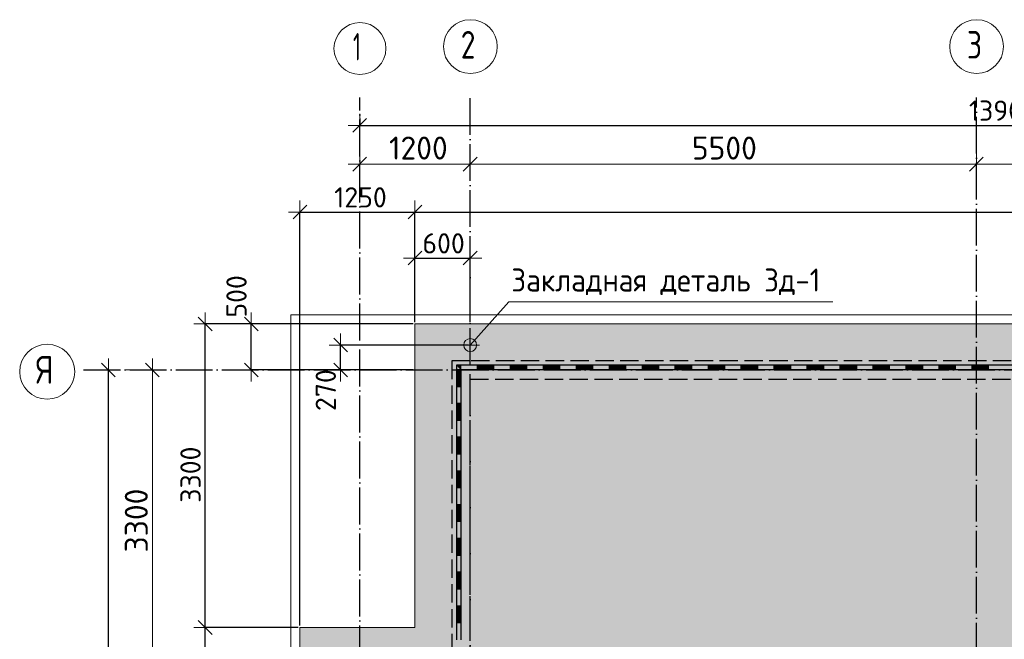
# Model space of a CAD drawing. Header units: millimetres. Extents: x -3725 to 93325, y -74170 to 82591.
# Tile 26 of 133: x -3695 to 7004, y 64851 to 71588. Entities that reach past the tile are written whole.
import ezdxf

# ---------------------------------------------------------------- set-up
doc = ezdxf.new("R2010")
doc.units = ezdxf.units.MM
doc.header["$PDMODE"] = 65
for name, pattern in [('______11', [500, 400, -50, 0, -50]), ('______2', [270, 200, -70]), ('______3', [500, 400, -100]), ('______5', [1100, 800, -100, 100, -100])]:
    doc.linetypes.add(name, pattern=pattern)
for name, color, linetype, lineweight in [('Standard', 7, 'Continuous', 25), ('Балка_ общее', 7, '______3', 13), ('Закладная деталь_ общее', 7, 'Continuous', 25), ('Заливка', 7, 'Continuous', 13), ('Размерная линия_ общее', 7, 'Continuous', 13), ('Стена_ общее', 7, 'Continuous', 35), ('Фундамент (1)', 7, 'Continuous', 35)]:
    doc.layers.add(name, color=color, linetype=linetype, lineweight=lineweight)
doc.layers.add('Осевая линия_ общее', color=7, linetype='______5', lineweight=13, true_color=0xa0a0a0)
doc.styles.add('ISOCPEUR', font='ISOCPEUR')
doc.dimstyles.new('DIMSTYLE_17', dxfattribs={"dimtxt": 220, "dimasz": 250, "dimexe": 0, "dimexo": 0, "dimgap": 110, "dimtad": 2, "dimdec": 0, "dimrnd": 1, "dimzin": 12, "dimdsep": 46, "dimtxsty": 'ISOCPEUR', "dimblk1": 'ALL_ML_STRICH', "dimblk2": 'ALL_ML_STRICH', "dimsah": 1, "dimcen": 0, "dimclrd": 7, "dimclre": 256, "dimclrt": 7, "dimadec": 0, "dimazin": 0, "dimtfac": 1, "dimtdec": 0, "dimtix": 1, "dimtmove": 2, "dimatfit": 3, "dimfxl": 0, "dimtzin": 0, "dimlwd": 0, "dimlwe": -3, "dimarcsym": 0})
doc.dimstyles.new('DIMSTYLE_18', dxfattribs={"dimtxt": 220, "dimasz": 250, "dimexe": 0, "dimexo": 0, "dimgap": 110, "dimtad": 2, "dimdec": 0, "dimrnd": 1, "dimzin": 12, "dimdsep": 46, "dimtxsty": 'ISOCPEUR', "dimblk1": 'ALL_ML_STRICH', "dimblk2": 'ALL_ML_STRICH', "dimsah": 1, "dimcen": 0, "dimclrd": 7, "dimclre": 256, "dimclrt": 7, "dimadec": 0, "dimazin": 0, "dimtfac": 1, "dimtdec": 0, "dimtix": 1, "dimtmove": 2, "dimatfit": 3, "dimfxl": 0, "dimtzin": 0, "dimlwd": 0, "dimlwe": -3, "dimarcsym": 0})
doc.dimstyles.new('DIMSTYLE_2', dxfattribs={"dimtxt": 220, "dimasz": 250, "dimexe": 0, "dimexo": 0, "dimgap": 110, "dimtad": 2, "dimdec": 0, "dimrnd": 5, "dimzin": 12, "dimdsep": 46, "dimtxsty": 'ISOCPEUR', "dimblk1": 'ALL_ML_STRICH', "dimblk2": 'ALL_ML_STRICH', "dimsah": 1, "dimcen": 0, "dimclrd": 7, "dimclre": 256, "dimclrt": 7, "dimadec": 0, "dimazin": 0, "dimtfac": 1, "dimtdec": 0, "dimtix": 1, "dimtmove": 2, "dimatfit": 3, "dimfxl": 0, "dimtzin": 0, "dimlwd": 0, "dimlwe": -3, "dimarcsym": 0})
doc.dimstyles.new('DIMSTYLE_3', dxfattribs={"dimtxt": 220, "dimasz": 250, "dimexe": 0, "dimexo": 0, "dimgap": 110, "dimtad": 2, "dimdec": 0, "dimrnd": 5, "dimzin": 12, "dimdsep": 46, "dimtxsty": 'ISOCPEUR', "dimblk1": 'ALL_ML_STRICH', "dimblk2": 'ALL_ML_STRICH', "dimsah": 1, "dimcen": 0, "dimclrd": 7, "dimclre": 256, "dimclrt": 7, "dimadec": 0, "dimazin": 0, "dimtfac": 1, "dimtdec": 0, "dimtix": 1, "dimtmove": 2, "dimatfit": 3, "dimfxl": 0, "dimtzin": 0, "dimlwd": 0, "dimlwe": -3, "dimarcsym": 0})
doc.dimstyles.new('DIMSTYLE_5', dxfattribs={"dimtxt": 220, "dimasz": 250, "dimexe": 0, "dimexo": 0, "dimgap": 110, "dimtad": 2, "dimdec": 0, "dimrnd": 5, "dimzin": 12, "dimdsep": 46, "dimtxsty": 'ISOCPEUR', "dimblk1": 'ALL_ML_STRICH', "dimblk2": 'ALL_ML_STRICH', "dimsah": 1, "dimcen": 0, "dimclrd": 7, "dimclre": 256, "dimclrt": 7, "dimadec": 0, "dimazin": 0, "dimtfac": 1, "dimtdec": 0, "dimtix": 1, "dimtmove": 2, "dimatfit": 3, "dimfxl": 0, "dimtvp": 1.2, "dimtzin": 0, "dimlwd": 0, "dimlwe": -3, "dimarcsym": 0})
doc.dimstyles.new('DIMSTYLE_7', dxfattribs={"dimtxt": 250, "dimasz": 250, "dimexe": 0, "dimexo": 0, "dimgap": 125, "dimtad": 2, "dimdec": 0, "dimrnd": 5, "dimzin": 12, "dimdsep": 46, "dimtxsty": 'ISOCPEUR', "dimblk1": 'ALL_ML_STRICH', "dimblk2": 'ALL_ML_STRICH', "dimsah": 1, "dimcen": 0, "dimclrd": 7, "dimclre": 256, "dimclrt": 7, "dimadec": 0, "dimazin": 0, "dimtfac": 1, "dimtdec": 0, "dimtix": 1, "dimtmove": 2, "dimatfit": 3, "dimfxl": 0, "dimtzin": 0, "dimlwd": 0, "dimlwe": -3, "dimarcsym": 0})

# ---------------------------------------------------------------- blocks, each defined once
blk = doc.blocks.new('ALL_ML_STRICH')
at = {"color": 0, "linetype": 'ByBlock', "lineweight": -2}
for p, q in [((0, -0.5), (0, 0.5)), ((-1, 0), (0.5, 0)), ((-0.3, -0.3), (0.3, 0.3))]:
    blk.add_line(p, q, dxfattribs=at)
blk = doc.blocks.new('*D4')
at = {"layer": 'DEFPOINTS', "color": 7, "linetype": 'Continuous', "lineweight": 13, "transparency": 33554687}
for p in [(-650, 69496), (600, 68280), (-650, 64980)]:
    blk.add_point(p, dxfattribs=at)
at = {"layer": 'Размерная линия_ общее', "color": 253, "linetype": 'Continuous', "lineweight": -2, "true_color": 0xa0a0a0, "transparency": 33554687}
for p, q in [((-650, 65000), (-650, 69496)), ((600, 68300), (600, 69496))]:
    blk.add_line(p, q, dxfattribs=at)
at = {"layer": 'Размерная линия_ общее', "color": 7, "linetype": 'Continuous', "lineweight": -2, "transparency": 33554687}
blk.add_line((-650, 69496), (600, 69496), dxfattribs=at)
at = {"layer": 'Размерная линия_ общее', "color": 7, "linetype": 'Continuous', "lineweight": 13, "transparency": 33554687, "xscale": 250, "yscale": 250, "zscale": 250, "rotation": 180}
blk.add_blockref('ALL_ML_STRICH', (-650, 69496), dxfattribs=at)
at = {"layer": 'Размерная линия_ общее', "color": 7, "linetype": 'Continuous', "lineweight": 13, "transparency": 33554687, "xscale": 250, "yscale": 250, "zscale": 250}
blk.add_blockref('ALL_ML_STRICH', (600, 69496), dxfattribs=at)
at = {"layer": 'Размерная линия_ общее', "color": 7, "linetype": 'Continuous', "lineweight": 13, "transparency": 33554687, "insert": (8, 69656), "char_height": 220, "width": 880, "attachment_point": 5, "style": 'ISOCPEUR'}
blk.add_mtext('\\A1;{1250}', dxfattribs=at)
blk = doc.blocks.new('*D5')
at = {"layer": 'DEFPOINTS', "color": 7, "linetype": 'Continuous', "lineweight": 13, "transparency": 33554687}
for p in [(600, 69496), (600, 68280), (14500, 68280)]:
    blk.add_point(p, dxfattribs=at)
at = {"layer": 'Размерная линия_ общее', "color": 253, "linetype": 'Continuous', "lineweight": -2, "true_color": 0xa0a0a0, "transparency": 33554687}
for p, q in [((600, 68300), (600, 69496)), ((14500, 68300), (14500, 69496))]:
    blk.add_line(p, q, dxfattribs=at)
at = {"layer": 'Размерная линия_ общее', "color": 7, "linetype": 'Continuous', "lineweight": -2, "transparency": 33554687}
blk.add_line((600, 69496), (14500, 69496), dxfattribs=at)
at = {"layer": 'Размерная линия_ общее', "color": 7, "linetype": 'Continuous', "lineweight": 13, "transparency": 33554687, "xscale": 250, "yscale": 250, "zscale": 250, "rotation": 180}
blk.add_blockref('ALL_ML_STRICH', (600, 69496), dxfattribs=at)
at = {"layer": 'Размерная линия_ общее', "color": 7, "linetype": 'Continuous', "lineweight": 13, "transparency": 33554687, "xscale": 250, "yscale": 250, "zscale": 250}
blk.add_blockref('ALL_ML_STRICH', (14500, 69496), dxfattribs=at)
at = {"layer": 'Размерная линия_ общее', "color": 7, "linetype": 'Continuous', "lineweight": 13, "transparency": 33554687, "insert": (7583, 69656), "char_height": 220, "width": 1100, "attachment_point": 5, "style": 'ISOCPEUR'}
blk.add_mtext('\\A1;{13900}', dxfattribs=at)
blk = doc.blocks.new('*D8')
at = {"layer": 'DEFPOINTS', "color": 7, "linetype": 'Continuous', "lineweight": 13, "transparency": 33554687}
for p in [(600, 68996), (600, 68280), (1200, 68280)]:
    blk.add_point(p, dxfattribs=at)
at = {"layer": 'Размерная линия_ общее', "color": 253, "linetype": 'Continuous', "lineweight": -2, "true_color": 0xa0a0a0, "transparency": 33554687}
for p, q in [((600, 68300), (600, 68996)), ((1200, 68300), (1200, 68996))]:
    blk.add_line(p, q, dxfattribs=at)
at = {"layer": 'Размерная линия_ общее', "color": 7, "linetype": 'Continuous', "lineweight": -2, "transparency": 33554687}
blk.add_line((600, 68996), (1200, 68996), dxfattribs=at)
at = {"layer": 'Размерная линия_ общее', "color": 7, "linetype": 'Continuous', "lineweight": 13, "transparency": 33554687, "xscale": 250, "yscale": 250, "zscale": 250, "rotation": 180}
blk.add_blockref('ALL_ML_STRICH', (600, 68996), dxfattribs=at)
at = {"layer": 'Размерная линия_ общее', "color": 7, "linetype": 'Continuous', "lineweight": 13, "transparency": 33554687, "xscale": 250, "yscale": 250, "zscale": 250}
blk.add_blockref('ALL_ML_STRICH', (1200, 68996), dxfattribs=at)
at = {"layer": 'Размерная линия_ общее', "color": 7, "linetype": 'Continuous', "lineweight": 13, "transparency": 33554687, "insert": (911, 69156), "char_height": 220, "width": 660, "attachment_point": 5, "style": 'ISOCPEUR'}
blk.add_mtext('\\A1;{600}', dxfattribs=at)
blk = doc.blocks.new('*D15')
at = {"layer": 'DEFPOINTS', "color": 7, "linetype": 'Continuous', "lineweight": 13, "transparency": 33554687}
for p in [(-650, 64980), (-1679, 60060), (-650, 60060)]:
    blk.add_point(p, dxfattribs=at)
at = {"layer": 'Размерная линия_ общее', "color": 253, "linetype": 'Continuous', "lineweight": -2, "true_color": 0xa0a0a0, "transparency": 33554687}
for p, q in [((-670, 64980), (-1679, 64980)), ((-670, 60060), (-1679, 60060))]:
    blk.add_line(p, q, dxfattribs=at)
at = {"layer": 'Размерная линия_ общее', "color": 7, "linetype": 'Continuous', "lineweight": -2, "transparency": 33554687}
blk.add_line((-1679, 60060), (-1679, 64980), dxfattribs=at)
at = {"layer": 'Размерная линия_ общее', "color": 7, "linetype": 'Continuous', "lineweight": 13, "transparency": 33554687, "xscale": 250, "yscale": 250, "zscale": 250}
for p, rotation in [((-1679, 64980), 90), ((-1679, 60060), 270)]:
    blk.add_blockref('ALL_ML_STRICH', p, dxfattribs=dict(at, rotation=rotation))
at = {"layer": 'Размерная линия_ общее', "color": 7, "linetype": 'Continuous', "lineweight": 13, "transparency": 33554687, "insert": (-1839, 62520), "char_height": 220, "width": 880, "attachment_point": 5, "rotation": 90, "style": 'ISOCPEUR'}
blk.add_mtext('\\A1;{4920}', dxfattribs=at)
blk = doc.blocks.new('*D16')
at = {"layer": 'DEFPOINTS', "color": 7, "linetype": 'Continuous', "lineweight": 13, "transparency": 33554687}
for p in [(600, 68280), (-1679, 64980), (-650, 64980)]:
    blk.add_point(p, dxfattribs=at)
at = {"layer": 'Размерная линия_ общее', "color": 253, "linetype": 'Continuous', "lineweight": -2, "true_color": 0xa0a0a0, "transparency": 33554687}
for p, q in [((580, 68280), (-1679, 68280)), ((-670, 64980), (-1679, 64980))]:
    blk.add_line(p, q, dxfattribs=at)
at = {"layer": 'Размерная линия_ общее', "color": 7, "linetype": 'Continuous', "lineweight": -2, "transparency": 33554687}
blk.add_line((-1679, 64980), (-1679, 68280), dxfattribs=at)
at = {"layer": 'Размерная линия_ общее', "color": 7, "linetype": 'Continuous', "lineweight": 13, "transparency": 33554687, "xscale": 250, "yscale": 250, "zscale": 250}
for p, rotation in [((-1679, 68280), 90), ((-1679, 64980), 270)]:
    blk.add_blockref('ALL_ML_STRICH', p, dxfattribs=dict(at, rotation=rotation))
at = {"layer": 'Размерная линия_ общее', "color": 7, "linetype": 'Continuous', "lineweight": 13, "transparency": 33554687, "insert": (-1839, 66641), "char_height": 220, "width": 880, "attachment_point": 5, "rotation": 90, "style": 'ISOCPEUR'}
blk.add_mtext('\\A1;{3300}', dxfattribs=at)
blk = doc.blocks.new('*D26')
at = {"layer": 'DEFPOINTS', "color": 7, "linetype": 'Continuous', "lineweight": 13, "transparency": 33554687}
for p in [(600, 68280), (-1179, 67780), (600, 67780)]:
    blk.add_point(p, dxfattribs=at)
at = {"layer": 'Размерная линия_ общее', "color": 253, "linetype": 'Continuous', "lineweight": -2, "true_color": 0xa0a0a0, "transparency": 33554687}
for p, q in [((580, 68280), (-1179, 68280)), ((580, 67780), (-1179, 67780))]:
    blk.add_line(p, q, dxfattribs=at)
at = {"layer": 'Размерная линия_ общее', "color": 7, "linetype": 'Continuous', "lineweight": -2, "transparency": 33554687}
blk.add_line((-1179, 67780), (-1179, 68280), dxfattribs=at)
at = {"layer": 'Размерная линия_ общее', "color": 7, "linetype": 'Continuous', "lineweight": 13, "transparency": 33554687, "xscale": 250, "yscale": 250, "zscale": 250}
for p, rotation in [((-1179, 68280), 90), ((-1179, 67780), 270)]:
    blk.add_blockref('ALL_ML_STRICH', p, dxfattribs=dict(at, rotation=rotation))
at = {"layer": 'Размерная линия_ общее', "color": 7, "linetype": 'Continuous', "lineweight": 13, "transparency": 33554687, "insert": (-1339, 68579), "char_height": 220, "width": 660, "attachment_point": 5, "rotation": 90, "style": 'ISOCPEUR'}
blk.add_mtext('\\A1;{500}', dxfattribs=at)
blk = doc.blocks.new('СЛОЖНЫЙ_ОБЪЕКТ_7')
at = {"layer": 'Стена_ общее', "color": 253, "linetype": '______2', "lineweight": -3, "true_color": 0xa0a0a0, "transparency": 33554687}
for p, q in [((1000, 67880), (1000, 64580)), ((1200, 67880), (1000, 67880)), ((14100, 67880), (1200, 67880)), ((1200, 64580), (1200, 67680)), ((1200, 67680), (13900, 67680))]:
    blk.add_line(p, q, dxfattribs=at)
blk = doc.blocks.new('ЭЛЕМЕНТ_УЗОРА_4')
at = {"layer": 'Standard', "color": 7, "linetype": 'Continuous', "lineweight": 25, "transparency": 33554687}
for p, q in [((1100, 67830), (1050, 67830)), ((1050, 67830), (1050, 67780)), ((1458, 67830), (1100, 67830)), ((1279, 67780), (1279, 67830)), ((1817, 67830), (1458, 67830)), ((1458, 67780), (1458, 67830)), ((1458, 67780), (1458, 67830)), ((1638, 67780), (1638, 67830)), ((2175, 67830), (1817, 67830)), ((1817, 67780), (1817, 67830)), ((1817, 67780), (1817, 67830)), ((1996, 67780), (1996, 67830)), ((2533, 67830), (2175, 67830)), ((2175, 67780), (2175, 67830)), ((2175, 67780), (2175, 67830)), ((2354, 67780), (2354, 67830)), ((2892, 67830), (2533, 67830)), ((2533, 67780), (2533, 67830)), ((2533, 67780), (2533, 67830)), ((2712, 67780), (2712, 67830)), ((3250, 67830), (2892, 67830)), ((2892, 67780), (2892, 67830)), ((2892, 67780), (2892, 67830)), ((3071, 67780), (3071, 67830)), ((3608, 67830), (3250, 67830)), ((3250, 67780), (3250, 67830)), ((3250, 67780), (3250, 67830)), ((3429, 67780), (3429, 67830)), ((3967, 67830), (3608, 67830)), ((3608, 67780), (3608, 67830)), ((3608, 67780), (3608, 67830)), ((3788, 67780), (3788, 67830)), ((4325, 67830), (3967, 67830)), ((3967, 67780), (3967, 67830)), ((3967, 67780), (3967, 67830)), ((4146, 67780), (4146, 67830)), ((4683, 67830), (4325, 67830)), ((4325, 67780), (4325, 67830)), ((4325, 67780), (4325, 67830)), ((4504, 67780), (4504, 67830)), ((5042, 67830), (4683, 67830)), ((4683, 67780), (4683, 67830)), ((4683, 67780), (4683, 67830)), ((4862, 67780), (4862, 67830)), ((5400, 67830), (5042, 67830)), ((5042, 67780), (5042, 67830)), ((5042, 67780), (5042, 67830)), ((5221, 67780), (5221, 67830)), ((5758, 67830), (5400, 67830)), ((5400, 67780), (5400, 67830)), ((5400, 67780), (5400, 67830)), ((5579, 67780), (5579, 67830)), ((6117, 67830), (5758, 67830)), ((5758, 67780), (5758, 67830)), ((5758, 67780), (5758, 67830)), ((5938, 67780), (5938, 67830)), ((6475, 67830), (6117, 67830)), ((6117, 67780), (6117, 67830)), ((6117, 67780), (6117, 67830)), ((6296, 67780), (6296, 67830)), ((6833, 67830), (6475, 67830)), ((6475, 67780), (6475, 67830)), ((6475, 67780), (6475, 67830)), ((6654, 67780), (6654, 67830)), ((7192, 67830), (6833, 67830)), ((6833, 67780), (6833, 67830)), ((6833, 67780), (6833, 67830)), ((1050, 67780), (1050, 67413)), ((1100, 67780), (1050, 67780)), ((1100, 67780), (1050, 67780)), ((1100, 67820), (1060, 67820)), ((1060, 67780), (1060, 67597)), ((1100, 67810), (1070, 67810)), ((1070, 67780), (1070, 67597)), ((1100, 67800), (1080, 67800)), ((1080, 67780), (1080, 67597)), ((1100, 67790), (1090, 67790)), ((1090, 67780), (1090, 67597)), ((1100, 67780), (1100, 67780)), ((1100, 67780), (1100, 67413)), ((1458, 67820), (1279, 67820)), ((1458, 67810), (1279, 67810)), ((1458, 67800), (1279, 67800)), ((1458, 67790), (1279, 67790)), ((1817, 67780), (1458, 67780)), ((1817, 67820), (1638, 67820)), ((1817, 67810), (1638, 67810)), ((1817, 67800), (1638, 67800)), ((1817, 67790), (1638, 67790)), ((2175, 67780), (1817, 67780)), ((2175, 67820), (1996, 67820)), ((2175, 67810), (1996, 67810)), ((2175, 67800), (1996, 67800)), ((2175, 67790), (1996, 67790)), ((2533, 67780), (2175, 67780)), ((2533, 67820), (2354, 67820)), ((2533, 67810), (2354, 67810)), ((2533, 67800), (2354, 67800)), ((2533, 67790), (2354, 67790)), ((2892, 67780), (2533, 67780)), ((2892, 67820), (2712, 67820)), ((2892, 67810), (2712, 67810)), ((2892, 67800), (2712, 67800)), ((2892, 67790), (2712, 67790)), ((3250, 67780), (2892, 67780)), ((3250, 67820), (3071, 67820)), ((3250, 67810), (3071, 67810)), ((3250, 67800), (3071, 67800)), ((3250, 67790), (3071, 67790)), ((3608, 67780), (3250, 67780)), ((3608, 67820), (3429, 67820)), ((3608, 67810), (3429, 67810)), ((3608, 67800), (3429, 67800)), ((3608, 67790), (3429, 67790)), ((3967, 67780), (3608, 67780)), ((3967, 67820), (3788, 67820)), ((3967, 67810), (3788, 67810)), ((3967, 67800), (3788, 67800)), ((3967, 67790), (3788, 67790)), ((4325, 67780), (3967, 67780)), ((4325, 67820), (4146, 67820)), ((4325, 67810), (4146, 67810)), ((4325, 67800), (4146, 67800)), ((4325, 67790), (4146, 67790)), ((4683, 67780), (4325, 67780)), ((4683, 67820), (4504, 67820)), ((4683, 67810), (4504, 67810)), ((4683, 67800), (4504, 67800)), ((4683, 67790), (4504, 67790)), ((5042, 67780), (4683, 67780)), ((5042, 67820), (4862, 67820)), ((5042, 67810), (4862, 67810)), ((5042, 67800), (4862, 67800)), ((5042, 67790), (4862, 67790)), ((5400, 67780), (5042, 67780)), ((5400, 67820), (5221, 67820)), ((5400, 67810), (5221, 67810)), ((5400, 67800), (5221, 67800)), ((5400, 67790), (5221, 67790)), ((5758, 67780), (5400, 67780)), ((5758, 67820), (5579, 67820)), ((5758, 67810), (5579, 67810)), ((5758, 67800), (5579, 67800)), ((5758, 67790), (5579, 67790)), ((6117, 67780), (5758, 67780)), ((6117, 67820), (5938, 67820)), ((6117, 67810), (5938, 67810)), ((6117, 67800), (5938, 67800)), ((6117, 67790), (5938, 67790)), ((6475, 67780), (6117, 67780)), ((6475, 67820), (6296, 67820)), ((6475, 67810), (6296, 67810)), ((6475, 67800), (6296, 67800)), ((6475, 67790), (6296, 67790)), ((6833, 67780), (6475, 67780)), ((6833, 67820), (6654, 67820)), ((6833, 67810), (6654, 67810)), ((6833, 67800), (6654, 67800)), ((6833, 67790), (6654, 67790)), ((7192, 67780), (6833, 67780)), ((1100, 67597), (1050, 67597)), ((1050, 67413), (1050, 67047)), ((1100, 67413), (1050, 67413)), ((1100, 67413), (1050, 67413)), ((1060, 67413), (1060, 67230)), ((1070, 67413), (1070, 67230)), ((1080, 67413), (1080, 67230)), ((1090, 67413), (1090, 67230)), ((1100, 67413), (1100, 67047)), ((1100, 67230), (1050, 67230)), ((1050, 67047), (1050, 66680)), ((1100, 67047), (1050, 67047)), ((1100, 67047), (1050, 67047)), ((1060, 67047), (1060, 66863)), ((1070, 67047), (1070, 66863)), ((1080, 67047), (1080, 66863)), ((1090, 67047), (1090, 66863)), ((1100, 67047), (1100, 66680)), ((1100, 66863), (1050, 66863)), ((1050, 66680), (1050, 66313)), ((1100, 66680), (1050, 66680)), ((1100, 66680), (1050, 66680)), ((1060, 66680), (1060, 66497)), ((1070, 66680), (1070, 66497)), ((1080, 66680), (1080, 66497)), ((1090, 66680), (1090, 66497)), ((1100, 66680), (1100, 66313)), ((1100, 66497), (1050, 66497)), ((1050, 66313), (1050, 65947)), ((1100, 66313), (1050, 66313)), ((1100, 66313), (1050, 66313)), ((1060, 66313), (1060, 66130)), ((1070, 66313), (1070, 66130)), ((1080, 66313), (1080, 66130)), ((1090, 66313), (1090, 66130)), ((1100, 66313), (1100, 65947)), ((1100, 66130), (1050, 66130)), ((1050, 65947), (1050, 65580)), ((1100, 65947), (1050, 65947)), ((1100, 65947), (1050, 65947)), ((1060, 65947), (1060, 65763)), ((1070, 65947), (1070, 65763)), ((1080, 65947), (1080, 65763)), ((1090, 65947), (1090, 65763)), ((1100, 65947), (1100, 65580)), ((1100, 65763), (1050, 65763)), ((1050, 65580), (1050, 65213)), ((1100, 65580), (1050, 65580)), ((1100, 65580), (1050, 65580)), ((1060, 65580), (1060, 65397)), ((1070, 65580), (1070, 65397)), ((1080, 65580), (1080, 65397)), ((1090, 65580), (1090, 65397)), ((1100, 65580), (1100, 65213)), ((1100, 65397), (1050, 65397)), ((1050, 65213), (1050, 64847)), ((1100, 65213), (1050, 65213)), ((1100, 65213), (1050, 65213)), ((1060, 65213), (1060, 65030)), ((1070, 65213), (1070, 65030)), ((1080, 65213), (1080, 65030)), ((1090, 65213), (1090, 65030)), ((1100, 65213), (1100, 64847)), ((1100, 65030), (1050, 65030))]:
    blk.add_line(p, q, dxfattribs=at)
for points in [[(1100, 67780), (1100, 67780), (1100, 67830)], [(1100, 67780), (1100, 67780), (1100, 67830)], [(1458, 67780), (1100, 67780), (1100, 67780)]]:
    blk.add_lwpolyline(points, dxfattribs=at)
blk = doc.blocks.new('*D533')
at = {"layer": 'DEFPOINTS', "color": 7, "linetype": 'Continuous', "lineweight": 13, "transparency": 33554687}
for p in [(-2849, 67780), (-3000, 46740), (-2731, 46740)]:
    blk.add_point(p, dxfattribs=at)
at = {"layer": 'Размерная линия_ общее', "color": 253, "linetype": 'Continuous', "lineweight": -2, "true_color": 0xa0a0a0, "transparency": 33554687}
for p, q in [((-2949, 67780), (-2731, 67780)), ((-2731, 46740), (-2731, 46740))]:
    blk.add_line(p, q, dxfattribs=at)
at = {"layer": 'Размерная линия_ общее', "color": 7, "linetype": 'Continuous', "lineweight": -2, "transparency": 33554687}
blk.add_line((-2731, 46740), (-2731, 67780), dxfattribs=at)
at = {"layer": 'Размерная линия_ общее', "color": 7, "linetype": 'Continuous', "lineweight": 13, "transparency": 33554687, "xscale": 250, "yscale": 250, "zscale": 250}
for p, rotation in [((-2731, 67780), 90), ((-2731, 46740), 270)]:
    blk.add_blockref('ALL_ML_STRICH', p, dxfattribs=dict(at, rotation=rotation))
at = {"layer": 'Размерная линия_ общее', "color": 7, "linetype": 'Continuous', "lineweight": 13, "transparency": 33554687, "insert": (-2891, 57282), "char_height": 220, "width": 1100, "attachment_point": 5, "rotation": 90, "style": 'ISOCPEUR'}
blk.add_mtext('\\A1;{21040}', dxfattribs=at)
blk = doc.blocks.new('*D534')
at = {"layer": 'DEFPOINTS', "color": 7, "linetype": 'Continuous', "lineweight": 13, "transparency": 33554687}
for p in [(0, 70615), (0, 70439), (13900, 70495)]:
    blk.add_point(p, dxfattribs=at)
at = {"layer": 'Размерная линия_ общее', "color": 253, "linetype": 'Continuous', "lineweight": -2, "true_color": 0xa0a0a0, "transparency": 33554687}
for p, q in [((0, 70515), (0, 70439)), ((13900, 70439), (13900, 70439))]:
    blk.add_line(p, q, dxfattribs=at)
at = {"layer": 'Размерная линия_ общее', "color": 7, "linetype": 'Continuous', "lineweight": -2, "transparency": 33554687}
blk.add_line((0, 70439), (13900, 70439), dxfattribs=at)
at = {"layer": 'Размерная линия_ общее', "color": 7, "linetype": 'Continuous', "lineweight": 13, "transparency": 33554687, "xscale": 250, "yscale": 250, "zscale": 250, "rotation": 180}
blk.add_blockref('ALL_ML_STRICH', (0, 70439), dxfattribs=at)
at = {"layer": 'Размерная линия_ общее', "color": 7, "linetype": 'Continuous', "lineweight": 13, "transparency": 33554687, "xscale": 250, "yscale": 250, "zscale": 250}
blk.add_blockref('ALL_ML_STRICH', (13900, 70439), dxfattribs=at)
at = {"layer": 'Размерная линия_ общее', "color": 7, "linetype": 'Continuous', "lineweight": 13, "transparency": 33554687, "insert": (6983, 70599), "char_height": 220, "width": 1100, "attachment_point": 5, "style": 'ISOCPEUR'}
blk.add_mtext('\\A1;{13900}', dxfattribs=at)
blk = doc.blocks.new('*D556')
at = {"layer": 'DEFPOINTS', "color": 7, "linetype": 'Continuous', "lineweight": 13, "transparency": 33554687}
for p in [(-2556, 67780), (-2763, 64480), (-2253, 64480)]:
    blk.add_point(p, dxfattribs=at)
at = {"layer": 'Балка_ общее', "color": 251, "linetype": 'Continuous', "lineweight": -2, "true_color": 0x656565, "transparency": 33554687}
for p, q in [((-2546, 67780), (-2253, 67780)), ((-2753, 64480), (-2253, 64480))]:
    blk.add_line(p, q, dxfattribs=at)
at = {"layer": 'Балка_ общее', "color": 7, "linetype": 'Continuous', "lineweight": -2, "transparency": 33554687}
blk.add_line((-2253, 64480), (-2253, 67780), dxfattribs=at)
at = {"layer": 'Балка_ общее', "color": 7, "linetype": 'Continuous', "lineweight": 13, "transparency": 33554687, "xscale": 250, "yscale": 250, "zscale": 250}
for p, rotation in [((-2253, 67780), 90), ((-2253, 64480), 270)]:
    blk.add_blockref('ALL_ML_STRICH', p, dxfattribs=dict(at, rotation=rotation))
at = {"layer": 'Балка_ общее', "color": 7, "linetype": 'Continuous', "lineweight": 13, "transparency": 33554687, "insert": (-2428, 66142), "char_height": 250, "width": 1000, "attachment_point": 5, "rotation": 90, "style": 'ISOCPEUR'}
blk.add_mtext('\\A1;{3300}', dxfattribs=at)
blk = doc.blocks.new('*D557')
at = {"layer": 'DEFPOINTS', "color": 7, "linetype": 'Continuous', "lineweight": 13, "transparency": 33554687}
for p in [(0, 70017), (1200, 69988), (0, 69820)]:
    blk.add_point(p, dxfattribs=at)
at = {"layer": 'Балка_ общее', "color": 251, "linetype": 'Continuous', "lineweight": -2, "true_color": 0x656565, "transparency": 33554687}
for p, q in [((0, 69830), (0, 70017)), ((1200, 69998), (1200, 70017))]:
    blk.add_line(p, q, dxfattribs=at)
at = {"layer": 'Балка_ общее', "color": 7, "linetype": 'Continuous', "lineweight": -2, "transparency": 33554687}
blk.add_line((0, 70017), (1200, 70017), dxfattribs=at)
at = {"layer": 'Балка_ общее', "color": 7, "linetype": 'Continuous', "lineweight": 13, "transparency": 33554687, "xscale": 250, "yscale": 250, "zscale": 250, "rotation": 180}
blk.add_blockref('ALL_ML_STRICH', (0, 70017), dxfattribs=at)
at = {"layer": 'Балка_ общее', "color": 7, "linetype": 'Continuous', "lineweight": 13, "transparency": 33554687, "xscale": 250, "yscale": 250, "zscale": 250}
blk.add_blockref('ALL_ML_STRICH', (1200, 70017), dxfattribs=at)
at = {"layer": 'Балка_ общее', "color": 7, "linetype": 'Continuous', "lineweight": 13, "transparency": 33554687, "insert": (637, 70192), "char_height": 250, "width": 1000, "attachment_point": 5, "style": 'ISOCPEUR'}
blk.add_mtext('\\A1;{1200}', dxfattribs=at)
blk = doc.blocks.new('*D558')
at = {"layer": 'DEFPOINTS', "color": 7, "linetype": 'Continuous', "lineweight": 13, "transparency": 33554687}
for p in [(1200, 70017), (1200, 69988), (6700, 70029)]:
    blk.add_point(p, dxfattribs=at)
at = {"layer": 'Балка_ общее', "color": 251, "linetype": 'Continuous', "lineweight": -2, "true_color": 0x656565, "transparency": 33554687}
for p, q in [((1200, 69998), (1200, 70017)), ((6700, 70019), (6700, 70017))]:
    blk.add_line(p, q, dxfattribs=at)
at = {"layer": 'Балка_ общее', "color": 7, "linetype": 'Continuous', "lineweight": -2, "transparency": 33554687}
blk.add_line((1200, 70017), (6700, 70017), dxfattribs=at)
at = {"layer": 'Балка_ общее', "color": 7, "linetype": 'Continuous', "lineweight": 13, "transparency": 33554687, "xscale": 250, "yscale": 250, "zscale": 250, "rotation": 180}
blk.add_blockref('ALL_ML_STRICH', (1200, 70017), dxfattribs=at)
at = {"layer": 'Балка_ общее', "color": 7, "linetype": 'Continuous', "lineweight": 13, "transparency": 33554687, "xscale": 250, "yscale": 250, "zscale": 250}
blk.add_blockref('ALL_ML_STRICH', (6700, 70017), dxfattribs=at)
at = {"layer": 'Балка_ общее', "color": 7, "linetype": 'Continuous', "lineweight": 13, "transparency": 33554687, "insert": (3962, 70192), "char_height": 250, "width": 1000, "attachment_point": 5, "style": 'ISOCPEUR'}
blk.add_mtext('\\A1;{5500}', dxfattribs=at)
blk = doc.blocks.new('*D559')
at = {"layer": 'DEFPOINTS', "color": 7, "linetype": 'Continuous', "lineweight": 13, "transparency": 33554687}
for p in [(6700, 70029), (6700, 70017), (8400, 69988)]:
    blk.add_point(p, dxfattribs=at)
at = {"layer": 'Балка_ общее', "color": 251, "linetype": 'Continuous', "lineweight": -2, "true_color": 0x656565, "transparency": 33554687}
for p, q in [((6700, 70019), (6700, 70017)), ((8400, 69998), (8400, 70017))]:
    blk.add_line(p, q, dxfattribs=at)
at = {"layer": 'Балка_ общее', "color": 7, "linetype": 'Continuous', "lineweight": -2, "transparency": 33554687}
blk.add_line((6700, 70017), (8400, 70017), dxfattribs=at)
at = {"layer": 'Балка_ общее', "color": 7, "linetype": 'Continuous', "lineweight": 13, "transparency": 33554687, "xscale": 250, "yscale": 250, "zscale": 250, "rotation": 180}
blk.add_blockref('ALL_ML_STRICH', (6700, 70017), dxfattribs=at)
at = {"layer": 'Балка_ общее', "color": 7, "linetype": 'Continuous', "lineweight": 13, "transparency": 33554687, "xscale": 250, "yscale": 250, "zscale": 250}
blk.add_blockref('ALL_ML_STRICH', (8400, 70017), dxfattribs=at)
at = {"layer": 'Балка_ общее', "color": 7, "linetype": 'Continuous', "lineweight": 13, "transparency": 33554687, "insert": (7587, 70192), "char_height": 250, "width": 1000, "attachment_point": 5, "style": 'ISOCPEUR'}
blk.add_mtext('\\A1;{1700}', dxfattribs=at)
blk = doc.blocks.new('*D567')
at = {"layer": 'DEFPOINTS', "color": 7, "linetype": 'Continuous', "lineweight": 13, "transparency": 33554687}
for p in [(1200, 68050), (-208, 67780), (-90, 67780)]:
    blk.add_point(p, dxfattribs=at)
at = {"layer": 'Размерная линия_ общее', "color": 253, "linetype": 'Continuous', "lineweight": -2, "true_color": 0xa0a0a0, "transparency": 33554687}
for p, q in [((1180, 68050), (-208, 68050)), ((-110, 67780), (-208, 67780))]:
    blk.add_line(p, q, dxfattribs=at)
at = {"layer": 'Размерная линия_ общее', "color": 7, "linetype": 'Continuous', "lineweight": -2, "transparency": 33554687}
blk.add_line((-208, 67780), (-208, 68050), dxfattribs=at)
at = {"layer": 'Размерная линия_ общее', "color": 7, "linetype": 'Continuous', "lineweight": 13, "transparency": 33554687, "xscale": 250, "yscale": 250, "zscale": 250}
for p, rotation in [((-208, 68050), 90), ((-208, 67780), 270)]:
    blk.add_blockref('ALL_ML_STRICH', p, dxfattribs=dict(at, rotation=rotation))
at = {"layer": 'Размерная линия_ общее', "color": 7, "linetype": 'Continuous', "lineweight": 13, "transparency": 33554687, "insert": (-369, 67560), "char_height": 220, "width": 660, "attachment_point": 5, "rotation": 90, "style": 'ISOCPEUR'}
blk.add_mtext('\\A1;{270}', dxfattribs=at)
blk = doc.blocks.new('СЛОЖНЫЙ_ОБЪЕКТ_9')
at = {"layer": 'Осевая линия_ общее', "color": 253, "linetype": '______11', "lineweight": -3, "true_color": 0xa0a0a0, "transparency": 33554687}
for p, q in [((0, 49097.3), (0, 70740)), ((1200, 45830), (1200, 70740)), ((6700, 55630), (6700, 70740)), ((-3000, 67780), (14900, 67780))]:
    blk.add_line(p, q, dxfattribs=at)
at = {"layer": 'Осевая линия_ общее', "color": 7, "linetype": 'Continuous', "lineweight": 13, "transparency": 33554687}
for centre, radius in [((1202.4, 71295.3), 292.4), ((6702.4, 71295.3), 292.4), ((1.9, 71274.3), 281.9), ((-3396.2, 67760.5), 298.8)]:
    blk.add_circle(centre, radius, dxfattribs=at)
at = {"layer": 'Осевая линия_ общее', "color": 7, "linetype": 'Continuous', "lineweight": 13, "transparency": 33554687, "char_height": 300, "attachment_point": 7, "style": 'ISOCPEUR'}
for s, insert, width in [('\\W0.78;2', (1097.4, 71164.8), 326.407), ('\\W0.78;3', (6597.4, 71164.8), 326.407), ('\\W0.56;1', (-73.1, 71143.8), 233.333), ('\\W0.80;Я', (-3516.2, 67630), 359.833)]:
    blk.add_mtext(s, dxfattribs=dict(at, insert=insert, width=width))
at = {"layer": 'Балка_ общее', "color": 7, "linetype": 'Continuous', "lineweight": 13, "transparency": 33554687}
for base, p1, p2, picture, middle in [((1200, 70017.3), (0, 69830), (1200, 69997.8), '*D557', (637.5, 70192.3)), ((6700, 70017.3), (1200, 69997.8), (6700, 70019.4), '*D558', (3962.5, 70192.3)), ((8400, 70017.3), (6700, 70019.4), (8400, 69997.8), '*D559', (7587.5, 70192.3))]:
    dim = blk.add_linear_dim(base=base, p1=p1, p2=p2, dimstyle='DIMSTYLE_7', override={"dimpost": '<>', "dimclrd": 7, "dimclre": 251, "dimclrt": 7, "dimlwd": 0, "dimlwe": 65533}, dxfattribs=at)
    dim.commit()
    dim.dimension.update_dxf_attribs({"geometry": picture, "text_midpoint": middle, "dimtype": 160})
dim = blk.add_linear_dim(base=(-2253.1, 67780), p1=(-2753.1, 64480), p2=(-2546.2, 67780), angle=90, dimstyle='DIMSTYLE_7', override={"dimpost": '<>', "dimclrd": 7, "dimclre": 251, "dimclrt": 7, "dimlwd": 0, "dimlwe": 65533}, dxfattribs=at)
dim.commit()
dim.dimension.update_dxf_attribs({"geometry": '*D556', "text_midpoint": (-2428.1, 66142.5), "dimtype": 160})

msp = doc.modelspace()

# ---------------------------------------------------------------- hatches: boundary and pattern name
at = {"layer": 'Заливка', "linetype": 'Continuous', "lineweight": 13, "transparency": 33554687}
h = msp.add_hatch(color=9, dxfattribs=at)
h.paths.add_polyline_path([(14500, 68280), (600, 68280), (600, 64980), (-650, 64980), (-650, 60060), (600, 60060), (600, 54460), (-650, 54460), (-650, 49540), (600, 49540), (600, 46640), (14500, 46640), (14500, 52830), (16340, 52830), (16340, 61690), (14500, 61690)])
h.paths.add_polyline_path([(5880, 57065), (6480, 57065), (6480, 56465), (5880, 56465)], flags=16)

# ---------------------------------------------------------------- linework, layer by layer
at = {"layer": 'Standard', "color": 7, "linetype": 'Continuous', "lineweight": 13, "transparency": 33554687}
msp.add_lwpolyline([(1200, 68050), (1620.8, 68520.8), (5140.8, 68520.8)], dxfattribs=at)
at = {"layer": 'Standard', "color": 7, "linetype": 'Continuous', "lineweight": 18, "transparency": 33554687}
msp.add_lwpolyline([(-750, 46540), (16440, 46540), (16440, 68380), (-750, 68380), (-750, 46540)], dxfattribs=at)
at = {"layer": 'Закладная деталь_ общее', "color": 7, "linetype": 'Continuous', "lineweight": 13, "transparency": 33554687}
for p, q in [((1300, 68050), (1100, 68050)), ((1200, 67950), (1200, 68150))]:
    msp.add_line(p, q, dxfattribs=at)
msp.add_circle((1200, 68050), 70, dxfattribs=at)
at = {"layer": 'Фундамент (1)', "color": 7, "lineweight": 18, "transparency": 33554687}
for p, q in [((600, 64980), (600, 68280)), ((600, 68280), (14500, 68280)), ((-650, 60060), (-650, 64980)), ((-650, 64980), (600, 64980))]:
    msp.add_line(p, q, dxfattribs=at)
at = {"layer": 'Фундамент (1)', "color": 7, "linetype": 'Continuous', "lineweight": 18, "transparency": 33554687}
for p, q in [((600, 64980), (600, 68280)), ((600, 68280), (14500, 68280)), ((-650, 60060), (-650, 64980)), ((-650, 64980), (600, 64980))]:
    msp.add_line(p, q, dxfattribs=at)

# ---------------------------------------------------------------- block references
at = {"layer": 'Standard', "color": 7, "linetype": 'Continuous', "lineweight": 25, "transparency": 33554687}
msp.add_blockref('ЭЛЕМЕНТ_УЗОРА_4', (0, 0), dxfattribs=at)
at = {"layer": 'Балка_ общее', "color": 7, "linetype": 'Continuous', "lineweight": 13, "transparency": 33554687}
msp.add_blockref('СЛОЖНЫЙ_ОБЪЕКТ_9', (0, 0), dxfattribs=at)
at = {"layer": 'Стена_ общее', "color": 253, "linetype": '______2', "lineweight": -3, "true_color": 0xa0a0a0, "transparency": 33554687}
msp.add_blockref('СЛОЖНЫЙ_ОБЪЕКТ_7', (0, 0), dxfattribs=at)

# ---------------------------------------------------------------- texts
at = {"layer": 'Standard', "color": 7, "linetype": 'Continuous', "lineweight": 13, "transparency": 33554687, "insert": (3325.4, 68737.5), "char_height": 250, "width": 3519.776, "attachment_point": 5, "style": 'ISOCPEUR'}
msp.add_mtext('\\A1;{\\fISOCPEUR|i0|b0;\\H250.000000;\\W0.909091;\\C7;Закладная деталь Зд-1}\\P', dxfattribs=at)

# ---------------------------------------------------------------- dimensions: what is measured, and where the dimension line sits
at = {"layer": 'Размерная линия_ общее', "color": 7, "linetype": 'Continuous', "lineweight": 13, "transparency": 33554687}
for base, p1, p2, dimstyle, picture, middle in [((13900, 70438.8), (0, 70515.1), (13900, 70438.8), 'DIMSTYLE_18', '*D534', (6983, 70598.8)), ((600, 69496.1), (-650, 65000), (600, 68300), 'DIMSTYLE_2', '*D4', (8, 69656.1)), ((14500, 69496.1), (600, 68300), (14500, 68300), 'DIMSTYLE_3', '*D5', (7583, 69656.1)), ((1200, 68996.1), (600, 68300), (1200, 68300), 'DIMSTYLE_5', '*D8', (911, 69156.1))]:
    dim = msp.add_linear_dim(base=base, p1=p1, p2=p2, dimstyle=dimstyle, override={"dimpost": '<>', "dimclrd": 7, "dimclre": 253, "dimclrt": 7, "dimlwd": 0, "dimlwe": 65533}, dxfattribs=at)
    dim.commit()
    dim.dimension.update_dxf_attribs({"geometry": picture, "text_midpoint": middle, "dimtype": 160})
for base, p1, p2, dimstyle, picture, middle in [((-1178.7, 68280), (580, 67780), (580, 68280), 'DIMSTYLE_5', '*D26', (-1339, 68579)), ((-1678.7, 68280), (-670, 64980), (580, 68280), 'DIMSTYLE_3', '*D16', (-1838.7, 66641)), ((-208.3, 68050), (-109.6, 67780), (1180, 68050), 'DIMSTYLE_5', '*D567', (-368.8, 67559.9)), ((-2730.6, 67780), (-2730.6, 46740), (-2949, 67780), 'DIMSTYLE_17', '*D533', (-2890.6, 57282)), ((-1678.7, 64980), (-670, 60060), (-670, 64980), 'DIMSTYLE_3', '*D15', (-1838.7, 62520))]:
    dim = msp.add_linear_dim(base=base, p1=p1, p2=p2, angle=90, dimstyle=dimstyle, override={"dimpost": '<>', "dimclrd": 7, "dimclre": 253, "dimclrt": 7, "dimlwd": 0, "dimlwe": 65533}, dxfattribs=at)
    dim.commit()
    dim.dimension.update_dxf_attribs({"geometry": picture, "text_midpoint": middle, "dimtype": 160})

doc.saveas('drawing.dxf')
